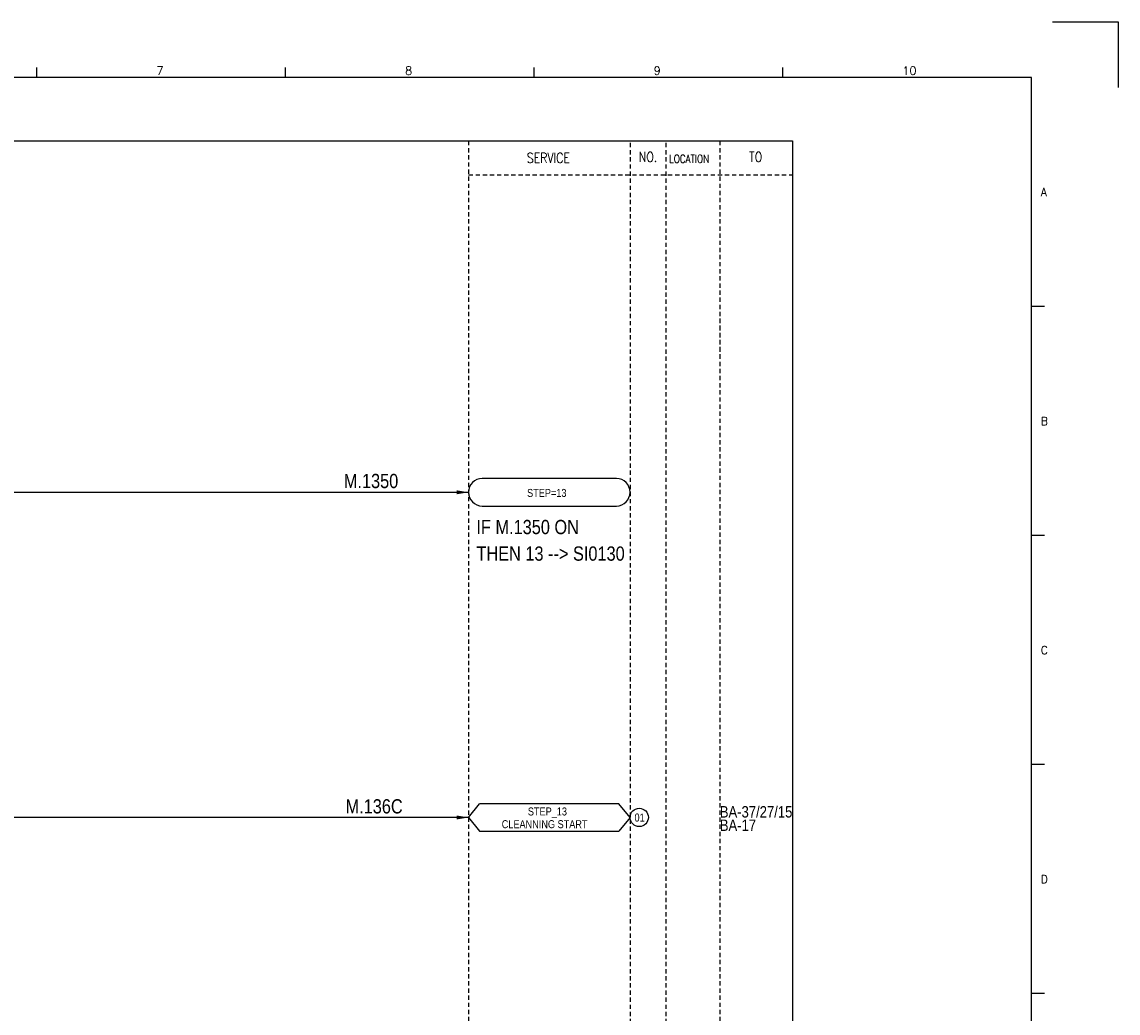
# Model space of a CAD drawing. Extents: x 1509 to 2475, y -135 to 547.
# Tile 4 of 4: x 2090 to 2475, y 199 to 547. Entities that reach past the tile are written whole.
import ezdxf
from ezdxf.enums import TextEntityAlignment as Align

# ---------------------------------------------------------------- set-up
doc = ezdxf.new("R2010")
doc.units = 0
doc.header["$MEASUREMENT"] = 0
doc.linetypes.add('HIDDEN', pattern=[4, 1.5, -1, 1.5])
doc.layers.get('0').update_dxf_attribs({"linetype": 'CONTINUOUS'})
doc.layers.get('DEFPOINTS').update_dxf_attribs({"linetype": 'CONTINUOUS'})
for name, color, linetype in [('CON', 4, 'CONTINUOUS'), ('DCS', 7, 'CONTINUOUS'), ('HID', 2, 'HIDDEN'), ('圖框CON', 4, 'CONTINUOUS'), ('框線', 6, 'CONTINUOUS')]:
    doc.layers.add(name, color=color, linetype=linetype)
doc.styles.add('DAYUKP', font='complex', dxfattribs={"bigfont": 'DAYUKP.SHX'})
doc.styles.add('ROMANS', font='romans', dxfattribs={"width": 0.8})
doc.styles.add('style3', font='ARIALN.TTF')

# ---------------------------------------------------------------- blocks, each defined once
blk = doc.blocks.new('LEADER')
at = {"layer": 'CON'}
blk.add_solid([(0.85, -0.57), (0.85, -1.57), (3.85, -1.07)], dxfattribs=at)
blk = doc.blocks.new('1')
at = {"layer": 'DEFPOINTS'}
blk.add_lwpolyline([(2189, 689.33), (2211.97, 689.33), (2211.97, 666.36)], dxfattribs=at)
at = {"layer": '圖框CON'}
for p, q in [((1832.37, 669.85), (1832.37, 673.29)), ((1919.66, 669.85), (1919.66, 673.29)), ((2006.95, 669.85), (2006.95, 673.29)), ((2094.24, 669.85), (2094.24, 673.29)), ((2186.14, 589.41), (2181.53, 589.41)), ((2186.14, 509.01), (2181.53, 509.01)), ((2186.14, 428.61), (2181.53, 428.61)), ((2186.14, 348.2), (2181.53, 348.2))]:
    blk.add_line(p, q, dxfattribs=at)
at = {"layer": '框線'}
for p, q in [((2181.53, 669.81), (1308.62, 669.81)), ((2181.53, 26.6), (2181.53, 669.81))]:
    blk.add_line(p, q, dxfattribs=at)
at = {"style": 'DAYUKP'}
for s, height, p in [('7', 2.87, (1874.39, 670.78)), ('8', 2.87, (1961.68, 670.78)), ('9', 2.87, (2048.97, 670.78)), ('10', 2.871, (2136.26, 670.78))]:
    blk.add_text(s, height=height, dxfattribs=at).set_placement(p)
for s, p in [('A', (2184.79, 629.6)), ('B', (2184.79, 549.2)), ('C', (2184.79, 468.8)), ('D', (2184.79, 388.39))]:
    blk.add_text(s, height=2.87, dxfattribs=at).set_placement(p, align=Align.MIDDLE_LEFT)

msp = doc.modelspace()

# ---------------------------------------------------------------- linework, layer by layer
at = {"layer": 'CON', "color": 6}
for p, q in [((2299.09, 387.02), (2252.02, 387.02)), ((2252.02, 377.38), (2299.09, 377.38)), ((2247.21, 268.05), (2251.11, 272.86)), ((2300.01, 272.86), (2251.11, 272.86)), ((2303.91, 268.05), (2300.01, 272.86)), ((2247.21, 268.05), (2251.11, 263.23)), ((2303.91, 268.05), (2300.01, 263.23)), ((2251.11, 263.23), (2300.01, 263.23))]:
    msp.add_line(p, q, dxfattribs=at)
at = {"layer": 'CON'}
for p, q in [((2044.75, 382.2), (2247.21, 382.2)), ((2247.21, 268.05), (1801.77, 268.05))]:
    msp.add_line(p, q, dxfattribs=at)
msp.add_lwpolyline([(1646.96, 505.52), (2360.96, 505.52), (2360.96, 5.72), (1646.96, 5.72)], close=True, dxfattribs=at)
msp.add_circle((2307.12, 268.05), 3.21, dxfattribs=at)
at = {"layer": 'CON', "color": 6}
for centre, start, end in [((2252.02, 382.2), 90, 270), ((2299.09, 382.2), 270, 90)]:
    msp.add_arc(centre, 4.82, start, end, dxfattribs=at)
at = {"layer": 'HID'}
for p, q in [((2247.21, 505.52), (2247.21, 5.72)), ((2303.91, 504.82), (2303.91, 5.72)), ((2316.51, 504.82), (2316.51, 5.72)), ((2335.41, 505.52), (2335.41, 5.72)), ((2247.21, 493.62), (2360.96, 493.62)), ((2335.41, 443.22), (2335.41, 430.62))]:
    msp.add_line(p, q, dxfattribs=at)

# ---------------------------------------------------------------- block references
msp.add_blockref('1', (263.25, -142.01))
at = {"layer": 'CON', "xscale": 1.4, "yscale": 1.4, "zscale": 1.4}
for p in [(2241.82, 383.69), (2241.82, 269.54)]:
    msp.add_blockref('LEADER', p, dxfattribs=at)

# ---------------------------------------------------------------- texts
at = {"layer": 'CON', "style": 'ROMANS', "width": 0.8}
for s, p in [('SERVICE', (2275.24, 499.6)), ('NO.', (2310.21, 499.92)), ('TO', (2348.01, 499.92))]:
    msp.add_text(s, height=3.5, dxfattribs=at).set_placement(p, align=Align.MIDDLE)
msp.add_text('LOCATION', height=2.8, dxfattribs=at).set_placement((2317.64, 497.02), align=Align.BOTTOM_LEFT)
at = {"layer": 'CON', "style": 'style3'}
for s, p in [('STEP=13', (2267.76, 379.73)), ('STEP_13', (2268.03, 267.91)), ('01', (2305.46, 265.77)), (' CLEANNING START', (2257.97, 263.44))]:
    msp.add_text(s, height=2.8, dxfattribs=at).set_placement(p, align=Align.BOTTOM_LEFT)
for s, p in [('BA-37/27/15', (2335.41, 268.02)), ('BA-17', (2335.41, 263.31))]:
    msp.add_text(s, height=4, dxfattribs=at).set_placement(p)
at = {"layer": 'DCS', "linetype": 'ByBlock', "style": 'style3'}
for s, p in [('M.1350', (2203.43, 383.66)), ('IF M.1350 ON', (2249.98, 367.5)), ('THEN 13 --> SI0130', (2249.98, 358.18)), ('M.136C', (2204.04, 269.45))]:
    msp.add_text(s, height=5, dxfattribs=at).set_placement(p)

doc.saveas('drawing.dxf')
